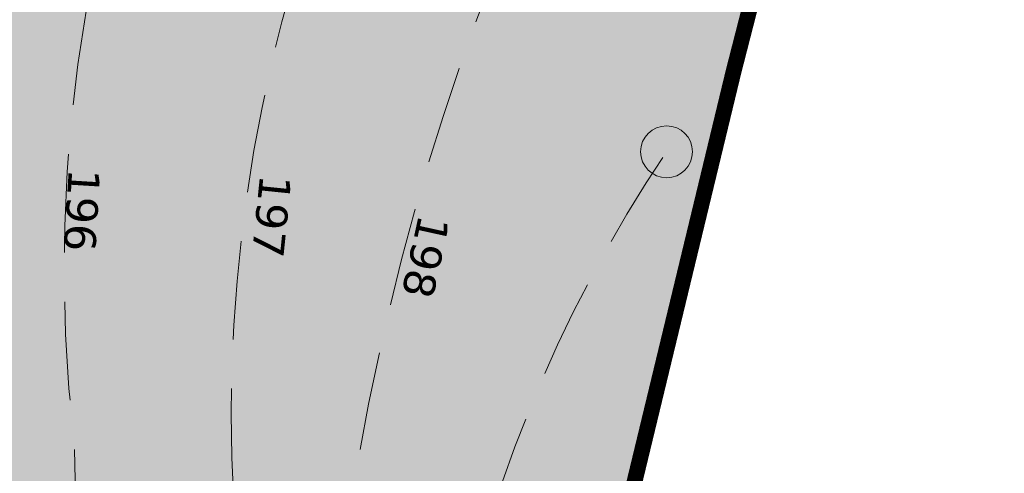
# Model space of a CAD drawing. Header units: metres. Extents: x 470877 to 470966, y 6514611 to 6514728.
# Tile 249 of 256: x 470922.36 to 470934.85, y 6514654.54 to 6514660.29. Entities that reach past the tile are written whole.
import ezdxf

# ---------------------------------------------------------------- set-up
doc = ezdxf.new("R2010")
doc.units = ezdxf.units.M
doc.linetypes.add('DASHED', pattern=[19.05, 12.7, -6.35])
doc.linetypes.add('DASHED2', pattern=[0.375, 0.25, -0.125])
doc.layers.add('L 771-Gressarealer', color=7, linetype='Continuous', lineweight=9, true_color=0xe1e1ad)
doc.layers.add('LA DIV-Grense_delområde', color=7, linetype='DASHED', lineweight=9, true_color=0x007f00)
doc.layers.add('LA TEK-Punkthøgde ny', color=255, linetype='Continuous', lineweight=9)
doc.layers.add('LA TER-Ny kote 1m', color=95, linetype='Continuous', lineweight=13)
doc.styles.add('Verdana', font='verdana.ttf')

msp = doc.modelspace()

# ---------------------------------------------------------------- hatches: boundary and pattern name
at = {"layer": 'L 771-Gressarealer'}
h = msp.add_hatch(color=256, dxfattribs=at)
edge = h.paths.add_edge_path()
edge.add_line((470884.745, 6514673.478), (470885.269, 6514664.869))
edge.add_line((470885.269, 6514664.869), (470885.438, 6514661.664))
edge.add_arc((470668.033, 6514651.837), 217.627, 0.1029, 2.58795, ccw=False)
edge.add_arc((470897.349, 6514652.007), 11.692, 178.9172, 222.2676)
edge.add_line((470888.697, 6514644.144), (470888.236, 6514643.682))
edge.add_arc((470897.422, 6514652.09), 12.453, 222.4701, 230.5635)
edge.add_line((470889.511, 6514642.473), (470888.942, 6514641.779))
edge.add_arc((470896.555, 6514650.887), 11.87, 230.1061, 238.5676)
edge.add_line((470890.365, 6514640.758), (470889.89, 6514639.993))
edge.add_arc((470897.302, 6514651.94), 14.06, 238.1817, 245.3503)
edge.add_line((470891.438, 6514639.161), (470891.063, 6514638.345))
edge.add_arc((470897.409, 6514652.092), 15.14, 245.223, 251.8689)
edge.add_line((470892.697, 6514637.703), (470892.419, 6514636.847))
edge.add_arc((470897.292, 6514651.834), 15.759, 251.9866, 258.3061)
edge.add_line((470894.098, 6514636.402), (470893.913, 6514635.522))
edge.add_arc((470897.063, 6514650.217), 15.029, 257.9016, 264.9742)
edge.add_line((470895.747, 6514635.246), (470895.681, 6514634.644))
edge.add_arc((470897.321, 6514653.039), 18.468, 264.9066, 274.4555)
edge.add_line((470898.755, 6514634.627), (470898.898, 6514633.43))
edge.add_arc((470897.349, 6514652.007), 18.642, 274.7653, 282.9449)
edge.add_line((470901.525, 6514633.84), (470902.017, 6514633.95))
edge.add_line((470902.017, 6514633.95), (470901.689, 6514635.413))
edge.add_line((470901.689, 6514635.413), (470901.674, 6514635.477))
edge.add_line((470901.674, 6514635.477), (470901.337, 6514635.397))
edge.add_line((470901.337, 6514635.397), (470901.28, 6514635.641))
edge.add_arc((470904.817, 6514621.474), 14.601, 85.4073, 104.0202, ccw=False)
edge.add_arc((470907.719, 6514653.797), 17.852, 264.4293, 283.2707)
edge.add_line((470911.817, 6514636.421), (470911.612, 6514637.296))
edge.add_arc((470907.717, 6514653.846), 17.002, 283.2417, 288.511)
edge.add_line((470913.115, 6514637.723), (470912.829, 6514638.576))
edge.add_arc((470907.666, 6514653.972), 16.238, 288.5372, 293.3864)
edge.add_line((470914.112, 6514639.068), (470913.755, 6514639.893))
edge.add_arc((470907.71, 6514653.868), 15.226, 293.392, 298.7618)
edge.add_line((470915.036, 6514640.52), (470914.603, 6514641.309))
edge.add_arc((470907.685, 6514653.898), 14.365, 298.7913, 304.7391)
edge.add_line((470915.87, 6514642.094), (470915.359, 6514642.831))
edge.add_arc((470906.087, 6514655.882), 16.009, 305.3917, 311.0584)
edge.add_line((470916.602, 6514643.811), (470916.171, 6514644.297))
edge.add_arc((470907.722, 6514653.845), 12.749, 311.5074, 365.0731)
edge.add_line((470920.421, 6514654.972), (470919.956, 6514660.554))
edge.add_arc((470929.744, 6514661.667), 9.851, 145.7693, 186.4867, ccw=False)
edge.add_line((470921.599, 6514667.208), (470937.126, 6514688.02))
edge.add_arc((470944.526, 6514682.296), 9.356, 95.2613, 142.2783, ccw=False)
edge.add_arc((470942.151, 6514703.688), 12.171, 277.1596, 354.5241)
edge.add_line((470954.267, 6514702.527), (470954.017, 6514702.54))
edge.add_line((470954.017, 6514702.54), (470954.068, 6514710.691))
edge.add_line((470954.068, 6514710.691), (470965.433, 6514710.565))
edge.add_line((470965.433, 6514710.565), (470933.57, 6514668.44))
edge.add_line((470933.57, 6514668.44), (470932.921, 6514665.513))
edge.add_line((470932.921, 6514665.513), (470930.983, 6514657.851))
edge.add_line((470930.983, 6514657.851), (470929, 6514649.641))
edge.add_line((470929, 6514649.641), (470923.035, 6514634.182))
edge.add_line((470923.035, 6514634.182), (470920.012, 6514630.682))
edge.add_line((470920.012, 6514630.682), (470912.632, 6514619.851))
edge.add_line((470912.632, 6514619.851), (470910.907, 6514618.891))
edge.add_line((470910.907, 6514618.891), (470878.57, 6514632.121))
edge.add_line((470878.57, 6514632.121), (470877.585, 6514672.863))
edge.add_line((470877.585, 6514672.863), (470880.229, 6514682.09))
edge.add_line((470880.229, 6514682.09), (470884.219, 6514682.108))
edge.add_line((470884.219, 6514682.108), (470884.745, 6514673.478))

# ---------------------------------------------------------------- linework, layer by layer
at = {"layer": 'LA DIV-Grense_delområde', "ltscale": 0.2}
msp.add_lwpolyline([(470965.433, 6514710.565, 0.2, 0.2, 0), (470933.57, 6514668.44, 0.2, 0.2, 0), (470932.921, 6514665.513, 0.2, 0.2, 0), (470931.415, 6514659.645, 0.2, 0.2, 0), (470928.999, 6514649.641, 0.2, 0.2, 0), (470925.243, 6514640.291, 0.2, 0.2, 0), (470923.034, 6514634.183, 0.2, 0.2, 0), (470920.011, 6514630.682, 0.2, 0.2, 0), (470912.631, 6514619.852, 0.2, 0.2, 0), (470910.907, 6514618.892, 0.2, 0.2, 0), (470878.57, 6514632.122, 0.2, 0.2, 0), (470877.585, 6514672.864, 0.2, 0.2, 0), (470880.229, 6514682.09, 0.2, 0.2, 0), (470880.18, 6514692.87, 0.2, 0.2, 0)], format="xyseb", dxfattribs=at)
at = {"layer": 'LA TER-Ny kote 1m', "linetype": 'DASHED2', "ltscale": 5, "flags": 128}
for points in [[(470882.078, 6514653.744, -0.062629), (470882.398, 6514650.637, 0.269466), (470891.062, 6514638.343), (470891.438, 6514639.161, 0.131213), (470898.63, 6514637.93, 0.035806), (470900.579, 6514638.248, -0.082492), (470906.224, 6514638.718, 0.45772), (470923.052, 6514654.93, -0.143964), (470924.889, 6514665.601, -0.00592)], [(470926.58, 6514662.91, 0.113591), (470925.074, 6514654.183, -0.441871), (470906.027, 6514636.028, 0.087306), (470900.602, 6514635.49, -0.029126), (470898.697, 6514635.225, -0.289341), (470882.451, 6514643.876, 0.229667), (470881.209, 6514644.585, -0.381537)], [(470884.299, 6514637.912, -0.382404), (470885.106, 6514637.95, 0.01637), (470885.106, 6514637.95, 0.224873), (470900.469, 6514633.629), (470900.207, 6514635.163, -0.119656), (470909.048, 6514635.743, 0.346873), (470926.332, 6514652.304, -0.079106), (470928.843, 6514662.004, 0.450542)], [(470894.813, 6514632.142, 0.100111), (470902.619, 6514633.015, -0.066328), (470909.125, 6514633.743, 0.362722), (470927.782, 6514651.716, -0.105119), (470930.563, 6514658.617, -0.079699)]]:
    msp.add_lwpolyline(points, format="xyb", dxfattribs=at)
at = {"layer": 'LA TER-Ny kote 1m'}
msp.add_circle((470930.563, 6514658.617), 0.329, dxfattribs=at)

# ---------------------------------------------------------------- texts
at = {"layer": 'LA TEK-Punkthøgde ny', "style": 'Verdana'}
for s, rotation, p in [('196', 266.5049, (470922.984, 6514658.411)), ('197', 264.2159, (470925.41, 6514658.339, 191.588)), ('198', 257.6283, (470927.426, 6514657.838))]:
    msp.add_text(s, height=0.4, rotation=rotation, dxfattribs=at).set_placement(p)

doc.saveas('drawing.dxf')
